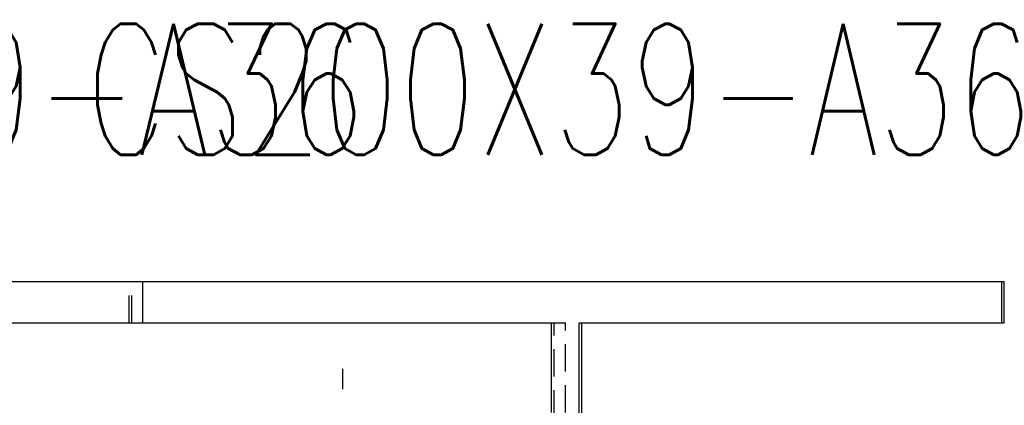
# Model space of a CAD drawing. Header units: feet. Extents: x 14665 to 61549, y 27474 to 37127.
# Tile 31 of 37: x 43926 to 44152, y 31695 to 31783. Entities that reach past the tile are written whole.
import ezdxf
from ezdxf.enums import TextEntityAlignment as Align

# ---------------------------------------------------------------- set-up
doc = ezdxf.new("R2010")
doc.units = ezdxf.units.FT
doc.header["$LTSCALE"] = 25
doc.header["$MEASUREMENT"] = 0
doc.linetypes.add('DASHDOT', pattern=[1, 0.5, -0.25, 0, -0.25])
doc.linetypes.add('HIDDEN', pattern=[0.375, 0.25, -0.125])
for name, color, linetype in [('A', 2, 'DASHDOT'), ('G', 3, 'CONTINUOUS'), ('TR', 6, 'HIDDEN'), ('TXT1', 7, 'CONTINUOUS')]:
    doc.layers.add(name, color=color, linetype=linetype)
doc.styles.add('1', font='romans', dxfattribs={"width": 0.7, "height": 30})

msp = doc.modelspace()

# ---------------------------------------------------------------- linework, layer by layer
at = {"layer": 'A'}
msp.add_line((44000.24, 31623.21), (44000.24, 31703.21), dxfattribs=at)
at = {"layer": 'G'}
for p, q in [((43739.24, 31723.21), (44151.84, 31723.21)), ((43954.39, 31713.71), (43954.39, 31723.21)), ((44151.24, 31713.71), (44151.24, 31723.21)), ((44151.84, 31713.71), (44151.84, 31723.21)), ((43739.24, 31713.71), (44048.09, 31713.71)), ((44048.09, 31693.21), (44048.09, 31713.71)), ((44054.39, 31532.71), (44054.39, 31713.71)), ((44054.39, 31713.71), (44151.84, 31713.71)), ((44054.99, 31532.71), (44054.99, 31713.71))]:
    msp.add_line(p, q, dxfattribs=at)
at = {"layer": 'TR'}
for p, q in [((43951.24, 31713.71), (43951.24, 31723.21)), ((43951.84, 31713.71), (43951.84, 31723.21)), ((44048.09, 31713.71), (44051.24, 31713.71)), ((44048.69, 31532.71), (44048.69, 31713.71)), ((44051.24, 31693.21), (44051.24, 31713.71))]:
    msp.add_line(p, q, dxfattribs=at)

# ---------------------------------------------------------------- texts
at = {"layer": 'TXT1', "color": 7, "style": '1', "width": 0.7}
for p in [(43895.24, 31743.21), (44051.54, 31743.21)]:
    msp.add_text('CS200X39-A36', height=30, dxfattribs=at).set_placement(p, align=Align.BOTTOM_CENTER)

doc.saveas('drawing.dxf')
